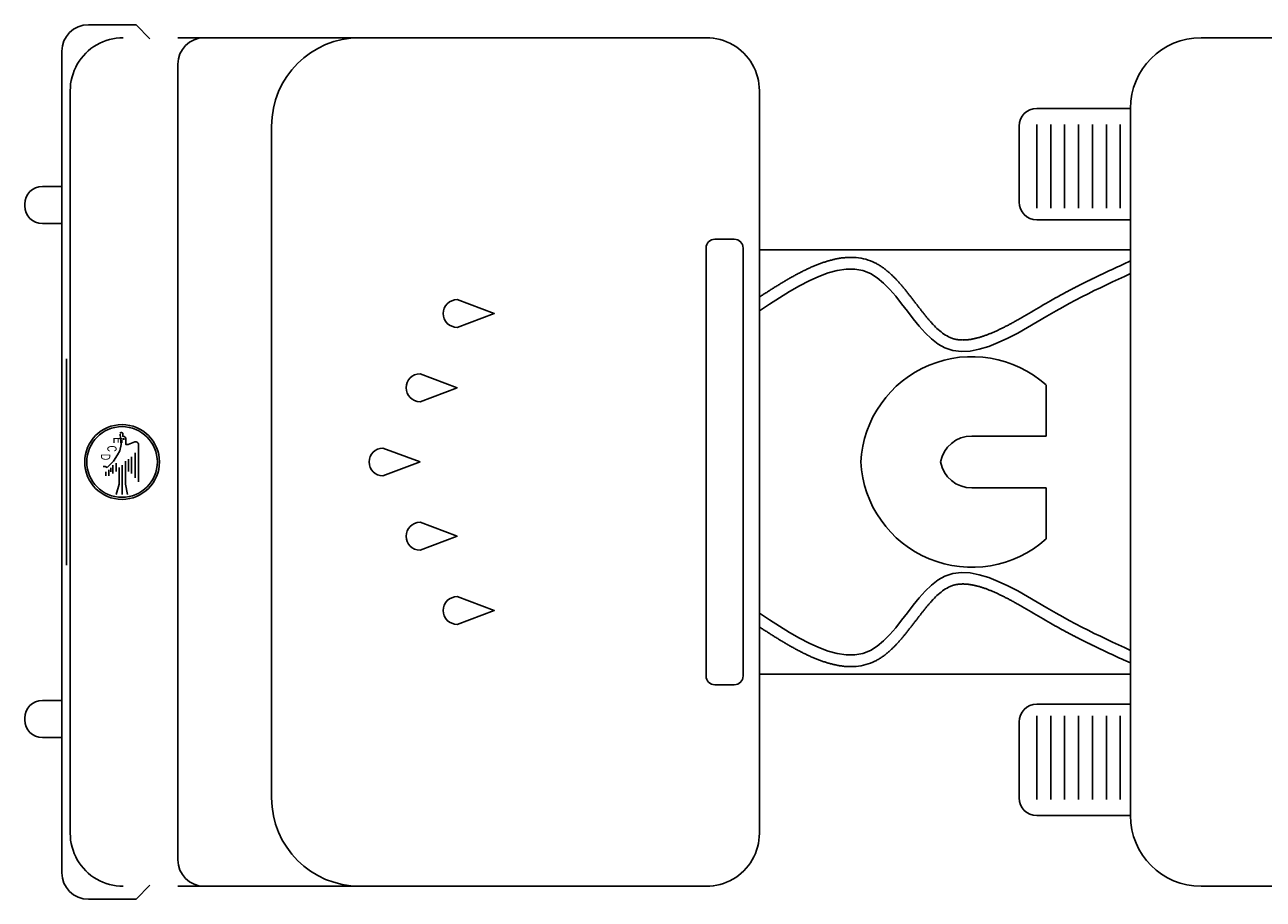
# Model space of a CAD drawing. Extents: x -8.7 to 6.6, y -1.1 to 1.2.
# Tile 1 of 2: x -8.7 to -5.5, y -1.1 to 1.2. Entities that reach past the tile are written whole.
import ezdxf
from ezdxf.enums import TextEntityAlignment as Align

# ---------------------------------------------------------------- set-up
doc = ezdxf.new("R2010")
doc.units = 0
doc.header["$MEASUREMENT"] = 0
doc.layers.add('AUTOS', color=1, linetype='CONTINUOUS')

msp = doc.modelspace()

# ---------------------------------------------------------------- linework, layer by layer
at = {"layer": 'AUTOS'}
for points in [[(-8.4308, 1.1682), (-8.555, 1.1682)], [(-8.3946, 1.132), (-8.4308, 1.1682)], [(-8.4642, 1.1347), (-8.4733, 1.1344), (-8.4823, 1.1335), (-8.4912, 1.132), (-8.5, 1.13), (-8.5086, 1.1273), (-8.5171, 1.1242), (-8.5253, 1.1204), (-8.5332, 1.1162), (-8.5409, 1.1114), (-8.5483, 1.1061), (-8.5552, 1.1004), (-8.5618, 1.0942), (-8.568, 1.0877), (-8.5737, 1.0807), (-8.579, 1.0733), (-8.5838, 1.0657), (-8.588, 1.0577), (-8.5917, 1.0495), (-8.5949, 1.041), (-8.5975, 1.0324), (-8.5996, 1.0236), (-8.6011, 1.0147), (-8.6019, 1.0057), (-8.6022, 0.9967), (-8.6022, 0.0307)], [(-8.129, 1.1347), (-8.3221, 1.1347)], [(-6.9462, 1.1347), (-8.2531, 1.1347)], [(-7.6915, 1.1347), (-7.8479, 1.1347)], [(-6.8082, 0.0307), (-6.8082, 0.9967), (-6.8085, 1.0057), (-6.8094, 1.0147), (-6.8109, 1.0236), (-6.8129, 1.0324), (-6.8156, 1.041), (-6.8187, 1.0495), (-6.8225, 1.0577), (-6.8267, 1.0657), (-6.8315, 1.0733), (-6.8368, 1.0807), (-6.8425, 1.0877), (-6.8487, 1.0942), (-6.8553, 1.1004), (-6.8622, 1.1061), (-6.8696, 1.1114), (-6.8772, 1.1162), (-6.8852, 1.1204), (-6.8934, 1.1242), (-6.9019, 1.1273), (-6.9105, 1.13), (-6.9193, 1.132), (-6.9282, 1.1335), (-6.9372, 1.1344), (-6.9462, 1.1347)], [(6.3478, 1.1347), (-5.6582, 1.1347)], [(-8.624, 1.0992), (-8.624, 0.0307)], [(-8.3221, 1.0657), (-8.3221, 0.0307)], [(-5.8422, 0.9507), (-6.086, 0.9507)], [(-5.8422, 0.9507), (-5.8422, 0.0307)], [(-8.0779, 0.9047), (-8.0779, 0.0307)], [(-6.132, 0.9047), (-6.132, 0.7069)], [(-6.086, 0.9084), (-6.086, 0.6911)], [(-6.0498, 0.9084), (-6.0498, 0.6911)], [(-6.0136, 0.9084), (-6.0136, 0.6911)], [(-5.9773, 0.9084), (-5.9773, 0.6911)], [(-5.9411, 0.9084), (-5.9411, 0.6911)], [(-5.9049, 0.9084), (-5.9049, 0.6911)], [(-5.8687, 0.9084), (-5.8687, 0.6911)], [(-8.624, 0.7476), (-8.6746, 0.7476)], [(-8.7206, 0.7016), (-8.7206, 0.6971)], [(-8.6746, 0.6511), (-8.624, 0.6511)], [(-6.086, 0.6609), (-5.8422, 0.6609)], [(-6.9471, 0.5873), (-6.9471, 0.0307)], [(-6.8735, 0.6103), (-6.9241, 0.6103)], [(-6.8505, 0.0307), (-6.8505, 0.5873)], [(-6.8082, 0.5827), (-5.8422, 0.5827)], [(-6.8082, 0.4598), (-6.8069, 0.4606), (-6.8047, 0.4621), (-6.8025, 0.4635), (-6.8003, 0.4649), (-6.7981, 0.4664), (-6.7959, 0.4678), (-6.7937, 0.4692), (-6.7915, 0.4706), (-6.7892, 0.472), (-6.787, 0.4735), (-6.7848, 0.4749), (-6.7826, 0.4763), (-6.7804, 0.4777), (-6.7782, 0.4791), (-6.776, 0.4805), (-6.7737, 0.4819), (-6.7715, 0.4833), (-6.7693, 0.4847), (-6.7671, 0.486), (-6.7649, 0.4874), (-6.7627, 0.4888), (-6.7605, 0.4902), (-6.7582, 0.4915), (-6.756, 0.4929), (-6.7538, 0.4942), (-6.7516, 0.4956), (-6.7493, 0.4969), (-6.7471, 0.4983), (-6.7449, 0.4996), (-6.7427, 0.5009), (-6.7405, 0.5022), (-6.7383, 0.5035), (-6.736, 0.5048), (-6.7338, 0.5061), (-6.7316, 0.5074), (-6.7294, 0.5087), (-6.7272, 0.5099), (-6.7249, 0.5112), (-6.7227, 0.5124), (-6.7205, 0.5137), (-6.7182, 0.5149), (-6.716, 0.5161), (-6.7138, 0.5173), (-6.7116, 0.5185), (-6.7094, 0.5197), (-6.7072, 0.5209), (-6.705, 0.5221), (-6.7028, 0.5232), (-6.7005, 0.5244), (-6.6983, 0.5255), (-6.6961, 0.5266), (-6.6938, 0.5278), (-6.6916, 0.5289), (-6.6894, 0.53), (-6.6872, 0.531), (-6.685, 0.5321), (-6.6828, 0.5331), (-6.6806, 0.5342), (-6.6783, 0.5352), (-6.6761, 0.5362), (-6.6739, 0.5372), (-6.6717, 0.5382), (-6.6694, 0.5392), (-6.6672, 0.5401), (-6.6649, 0.5411), (-6.6627, 0.542), (-6.6605, 0.5429), (-6.6583, 0.5438), (-6.6561, 0.5446), (-6.6539, 0.5455), (-6.6517, 0.5463), (-6.6495, 0.5472), (-6.6472, 0.548), (-6.645, 0.5488), (-6.6427, 0.5495), (-6.6405, 0.5503), (-6.6382, 0.551), (-6.636, 0.5517), (-6.6338, 0.5524), (-6.6316, 0.5531), (-6.6294, 0.5538), (-6.6272, 0.5544), (-6.6249, 0.555), (-6.6227, 0.5556), (-6.6204, 0.5562), (-6.6182, 0.5568), (-6.6159, 0.5573), (-6.6137, 0.5578), (-6.6114, 0.5583), (-6.609, 0.5589), (-6.6065, 0.5594), (-6.6041, 0.5598), (-6.6016, 0.5603), (-6.5992, 0.5607), (-6.5967, 0.5611), (-6.5942, 0.5615), (-6.5917, 0.5618), (-6.5892, 0.5621), (-6.5868, 0.5623), (-6.5842, 0.5626), (-6.5817, 0.5628), (-6.5754, 0.5631), (-6.569, 0.5631), (-6.5626, 0.5629), (-6.5563, 0.5624), (-6.5499, 0.5617), (-6.5436, 0.5607), (-6.5373, 0.5595), (-6.5311, 0.558), (-6.525, 0.5562), (-6.519, 0.5541), (-6.5132, 0.5517), (-6.5074, 0.5491), (-6.5053, 0.548), (-6.5033, 0.5469), (-6.5012, 0.5457), (-6.4992, 0.5446), (-6.4972, 0.5434), (-6.4952, 0.5421), (-6.4932, 0.5408), (-6.4912, 0.5395), (-6.4893, 0.5382), (-6.4874, 0.5369), (-6.4855, 0.5355), (-6.4836, 0.5341), (-6.4819, 0.5328), (-6.4803, 0.5316), (-6.4786, 0.5303), (-6.477, 0.529), (-6.4754, 0.5276), (-6.4738, 0.5263), (-6.4722, 0.5249), (-6.4706, 0.5236), (-6.469, 0.5222), (-6.4675, 0.5208), (-6.4659, 0.5194), (-6.4644, 0.518), (-6.4629, 0.5165), (-6.4613, 0.5151), (-6.4598, 0.5136), (-6.4583, 0.5121), (-6.4569, 0.5107), (-6.4554, 0.5092), (-6.4539, 0.5077), (-6.4525, 0.5061), (-6.451, 0.5046), (-6.4496, 0.5031), (-6.4481, 0.5015), (-6.4467, 0.5), (-6.4453, 0.4984), (-6.4439, 0.4968), (-6.4425, 0.4953), (-6.4411, 0.4937), (-6.4397, 0.4921), (-6.4383, 0.4905), (-6.437, 0.4889), (-6.4356, 0.4873), (-6.4342, 0.4856), (-6.4329, 0.484), (-6.4315, 0.4824), (-6.4302, 0.4808), (-6.4288, 0.4791), (-6.4275, 0.4775), (-6.4262, 0.4758), (-6.4248, 0.4742), (-6.4235, 0.4725), (-6.4222, 0.4709), (-6.4209, 0.4692), (-6.4196, 0.4676), (-6.4183, 0.4659), (-6.417, 0.4642), (-6.4157, 0.4626), (-6.4144, 0.4609), (-6.4131, 0.4592), (-6.4118, 0.4576), (-6.4105, 0.4559), (-6.4093, 0.4543), (-6.408, 0.4526), (-6.4067, 0.4509), (-6.4054, 0.4493), (-6.4042, 0.4476), (-6.4029, 0.446), (-6.4016, 0.4443), (-6.4004, 0.4426), (-6.3991, 0.441), (-6.3978, 0.4394), (-6.3966, 0.4377), (-6.3954, 0.4361), (-6.3941, 0.4345), (-6.3929, 0.4329), (-6.3916, 0.4313)], [(-5.999, 0.4783), (-5.9976, 0.479), (-5.9962, 0.4797), (-5.9948, 0.4804), (-5.9934, 0.4812), (-5.992, 0.4819), (-5.9906, 0.4826), (-5.9893, 0.4833), (-5.9879, 0.4841), (-5.9865, 0.4848), (-5.9851, 0.4855), (-5.9837, 0.4862), (-5.9823, 0.4869), (-5.9809, 0.4876), (-5.9796, 0.4883), (-5.9782, 0.489), (-5.9768, 0.4897), (-5.9755, 0.4904), (-5.9741, 0.4911), (-5.9727, 0.4918), (-5.9713, 0.4925), (-5.97, 0.4932), (-5.9686, 0.4939), (-5.9672, 0.4946), (-5.9659, 0.4953), (-5.9645, 0.4959), (-5.9631, 0.4966), (-5.9618, 0.4973), (-5.9604, 0.498), (-5.9591, 0.4986), (-5.9577, 0.4993), (-5.9564, 0.5), (-5.955, 0.5006), (-5.9537, 0.5013), (-5.9523, 0.502), (-5.9509, 0.5026), (-5.9496, 0.5033), (-5.9483, 0.504), (-5.9469, 0.5046), (-5.9456, 0.5053), (-5.9442, 0.5059), (-5.9429, 0.5066), (-5.9416, 0.5072), (-5.9402, 0.5079), (-5.9389, 0.5085), (-5.9375, 0.5092), (-5.9362, 0.5098), (-5.9348, 0.5105), (-5.9335, 0.5111), (-5.9322, 0.5118), (-5.9308, 0.5124), (-5.9295, 0.513), (-5.9282, 0.5137), (-5.9268, 0.5143), (-5.9255, 0.515), (-5.9242, 0.5156), (-5.9228, 0.5162), (-5.9215, 0.5169), (-5.9202, 0.5175), (-5.9188, 0.5181), (-5.9175, 0.5188), (-5.9123, 0.5212), (-5.9071, 0.5237), (-5.9019, 0.5261), (-5.8967, 0.5285), (-5.8915, 0.531), (-5.8863, 0.5334), (-5.881, 0.5358), (-5.8758, 0.5382), (-5.8706, 0.5406), (-5.8654, 0.543), (-5.8602, 0.5454), (-5.8422, 0.5537)], [(-6.8082, 0.4241), (-6.7819, 0.4412), (-6.7557, 0.4579), (-6.7296, 0.4739), (-6.7038, 0.4887), (-6.6784, 0.502), (-6.6535, 0.5134), (-6.6291, 0.5226), (-6.6053, 0.529), (-6.5823, 0.5325), (-6.5601, 0.5325), (-6.5388, 0.5287), (-6.5185, 0.5207), (-6.5012, 0.5099), (-6.4847, 0.496), (-6.4687, 0.4798), (-6.4532, 0.4617), (-6.4379, 0.4425), (-6.4227, 0.4227), (-6.4075, 0.4031), (-6.3921, 0.3841), (-6.3763, 0.3664), (-6.36, 0.3507), (-6.3431, 0.3375), (-6.3253, 0.3275), (-6.3043, 0.3207), (-6.2823, 0.3181), (-6.2593, 0.3193), (-6.2356, 0.3239), (-6.2112, 0.3314), (-6.1864, 0.3412), (-6.1612, 0.3529), (-6.1358, 0.3662), (-6.1104, 0.3804), (-6.0852, 0.3951), (-6.0601, 0.4098), (-6.0355, 0.4241), (-6.0185, 0.4338), (-6.0016, 0.443), (-5.985, 0.4518), (-5.9687, 0.4603), (-5.9525, 0.4685), (-5.9364, 0.4765), (-5.9205, 0.4842), (-5.9048, 0.4917), (-5.8891, 0.4991), (-5.8735, 0.5064), (-5.8579, 0.5136), (-5.8424, 0.5207)], [(-7.595, 0.4532), (-7.4984, 0.417), (-7.595, 0.3808)], [(-6.3916, 0.4313), (-6.3904, 0.4297), (-6.3891, 0.428), (-6.3879, 0.4264), (-6.3866, 0.4248), (-6.3854, 0.4232), (-6.3841, 0.4216), (-6.3829, 0.4201), (-6.3817, 0.4186), (-6.3805, 0.417), (-6.3793, 0.4155), (-6.378, 0.414), (-6.3768, 0.4125), (-6.3756, 0.4109), (-6.3743, 0.4094), (-6.3731, 0.4079), (-6.3719, 0.4064), (-6.3706, 0.4049), (-6.3694, 0.4035), (-6.3683, 0.4022), (-6.3672, 0.4009), (-6.3661, 0.3996), (-6.365, 0.3984), (-6.3639, 0.3971), (-6.3628, 0.3959), (-6.3616, 0.3946), (-6.3605, 0.3934), (-6.3594, 0.3921), (-6.3582, 0.3909), (-6.3571, 0.3897), (-6.3559, 0.3884), (-6.3527, 0.385), (-6.3493, 0.3817), (-6.3459, 0.3784), (-6.3424, 0.3752), (-6.3388, 0.372), (-6.3352, 0.369), (-6.3314, 0.3662), (-6.3276, 0.3634), (-6.3237, 0.3609), (-6.3196, 0.3585), (-6.3155, 0.3563), (-6.3112, 0.3544), (-6.3101, 0.3539), (-6.3091, 0.3535), (-6.308, 0.3531), (-6.3069, 0.3526), (-6.3058, 0.3523), (-6.3047, 0.3519), (-6.3035, 0.3515), (-6.3024, 0.3512), (-6.3013, 0.3509), (-6.3002, 0.3506), (-6.299, 0.3503), (-6.2979, 0.35), (-6.2965, 0.3497), (-6.2952, 0.3495), (-6.2938, 0.3492), (-6.2924, 0.349), (-6.291, 0.3488), (-6.2897, 0.3486), (-6.2883, 0.3485), (-6.2869, 0.3484), (-6.2855, 0.3483), (-6.2841, 0.3482), (-6.2827, 0.3481), (-6.2813, 0.3481), (-6.2798, 0.3481), (-6.2783, 0.348), (-6.2767, 0.3481), (-6.2752, 0.3481), (-6.2737, 0.3482), (-6.2721, 0.3482), (-6.2706, 0.3483), (-6.2691, 0.3484), (-6.2675, 0.3486), (-6.266, 0.3487), (-6.2645, 0.3489), (-6.263, 0.3491), (-6.2613, 0.3493), (-6.2596, 0.3495), (-6.2579, 0.3498), (-6.2562, 0.3501), (-6.2545, 0.3504), (-6.2528, 0.3507), (-6.2511, 0.351), (-6.2495, 0.3514), (-6.2478, 0.3518), (-6.2461, 0.3521), (-6.2444, 0.3525), (-6.2428, 0.353), (-6.2409, 0.3534), (-6.2391, 0.3539), (-6.2373, 0.3544), (-6.2355, 0.3549), (-6.2337, 0.3555), (-6.2319, 0.356), (-6.23, 0.3566), (-6.2282, 0.3572), (-6.2264, 0.3577), (-6.2247, 0.3583), (-6.2229, 0.359), (-6.2211, 0.3596), (-6.2191, 0.3603), (-6.2172, 0.361), (-6.2153, 0.3617), (-6.2134, 0.3624), (-6.2115, 0.3632), (-6.2096, 0.3639), (-6.2076, 0.3647), (-6.2057, 0.3654), (-6.2039, 0.3662), (-6.202, 0.367), (-6.2001, 0.3678), (-6.1982, 0.3686), (-6.1962, 0.3695), (-6.1942, 0.3704), (-6.1922, 0.3713), (-6.1902, 0.3722), (-6.1882, 0.3731), (-6.1862, 0.374), (-6.1842, 0.375), (-6.1823, 0.3759), (-6.1803, 0.3769), (-6.1783, 0.3778), (-6.1764, 0.3788), (-6.1744, 0.3797), (-6.1724, 0.3808), (-6.1703, 0.3818), (-6.1683, 0.3828), (-6.1662, 0.3839), (-6.1642, 0.3849), (-6.1622, 0.386), (-6.1601, 0.3871), (-6.1581, 0.3881), (-6.1561, 0.3892), (-6.1541, 0.3903), (-6.152, 0.3914), (-6.15, 0.3925), (-6.1479, 0.3936), (-6.1459, 0.3947), (-6.1438, 0.3959), (-6.1417, 0.397), (-6.1397, 0.3982), (-6.1376, 0.3993), (-6.1355, 0.4005), (-6.1335, 0.4016), (-6.1314, 0.4028), (-6.1294, 0.404), (-6.1273, 0.4051), (-6.1253, 0.4063), (-6.119, 0.4099), (-6.1128, 0.4135), (-6.1065, 0.4172), (-6.1003, 0.4208), (-6.0941, 0.4245), (-6.0878, 0.4282), (-6.0816, 0.4318), (-6.0754, 0.4355), (-6.0692, 0.4392), (-6.0629, 0.4428), (-6.0567, 0.4464), (-6.0504, 0.45), (-6.049, 0.4509), (-6.0475, 0.4517), (-6.0461, 0.4525), (-6.0446, 0.4533), (-6.0432, 0.4542), (-6.0417, 0.455), (-6.0403, 0.4558), (-6.0388, 0.4566), (-6.0374, 0.4574), (-6.0359, 0.4582), (-6.0344, 0.4591), (-6.033, 0.4599), (-6.0316, 0.4607), (-6.0301, 0.4614), (-6.0287, 0.4622), (-6.0273, 0.463), (-6.0259, 0.4638), (-6.0244, 0.4646), (-6.023, 0.4654), (-6.0216, 0.4662), (-6.0201, 0.4669), (-6.0187, 0.4677), (-6.0173, 0.4685), (-6.0158, 0.4693), (-6.0144, 0.47), (-6.013, 0.4708), (-6.0116, 0.4715), (-6.0102, 0.4723), (-6.0088, 0.473), (-6.0074, 0.4738), (-6.006, 0.4745), (-6.0046, 0.4753), (-6.0032, 0.476), (-6.0018, 0.4768), (-6.0004, 0.4775), (-5.999, 0.4783)], [(-8.6119, 0.2989), (-8.6119, 0.0307)], [(-7.6915, 0.2601), (-7.595, 0.2238), (-7.6915, 0.1876)], [(-6.0619, 0.2309), (-6.0619, 0.0981), (-6.255, 0.0981)], [(-8.4788, 0.0491), (-8.4734, 0.0599), (-8.47, 0.0761), (-8.4714, 0.0923), (-8.472, 0.1031)], [(-8.4698, 0.107), (-8.4734, 0.1058)], [(-8.4641, 0.0977), (-8.4653, 0.0977), (-8.4653, 0.1038)], [(-8.4626, 0.0923), (-8.4626, 0.0883)], [(-8.4518, 0.0761), (-8.4572, 0.0761), (-8.4572, 0.0908)], [(-8.4342, 0.0831), (-8.4518, 0.0761)], [(-8.4247, -0.0212), (-8.4247, 0.0767)], [(-7.7881, 0.0669), (-7.6915, 0.0307)], [(-8.5058, 0.0166), (-8.4896, 0.0328), (-8.4788, 0.0491)], [(-8.4585, 0.0328), (-8.4585, -0.0266), (-8.4531, -0.0537)], [(-8.4504, 0.0382), (-8.4504, 0.0058)], [(-8.4423, 0.0437), (-8.4423, 0.0004)], [(-8.4335, 0.0545), (-8.4335, -0.0104)], [(-8.624, -1.0379), (-8.624, 0.0307)], [(-8.6119, -0.2376), (-8.6119, 0.0307)], [(-8.4642, -1.0733), (-8.4733, -1.073), (-8.4823, -1.0722), (-8.4912, -1.0707), (-8.5, -1.0686), (-8.5086, -1.066), (-8.5171, -1.0628), (-8.5253, -1.0591), (-8.5332, -1.0548), (-8.5409, -1.0501), (-8.5483, -1.0448), (-8.5552, -1.0391), (-8.5618, -1.0329), (-8.568, -1.0263), (-8.5737, -1.0193), (-8.579, -1.012), (-8.5838, -1.0043), (-8.588, -0.9964), (-8.5917, -0.9881), (-8.5949, -0.9797), (-8.5975, -0.9711), (-8.5996, -0.9623), (-8.6011, -0.9533), (-8.6019, -0.9444), (-8.6022, -0.9353), (-8.6022, 0.0307)], [(-8.5166, 0.0193), (-8.5112, 0.0193), (-8.5058, 0.0166)], [(-8.5099, -0.0057), (-8.5099, 0.0051)], [(-8.5018, 0.0105), (-8.5018, -0.0057)], [(-8.4964, 0.0159), (-8.4964, 0.0051)], [(-8.491, 0.022), (-8.491, 0.0004)], [(-8.4828, 0.0058), (-8.4828, 0.0274)], [(-8.4747, 0.0166), (-8.4747, -0.0266), (-8.4828, -0.0537)], [(-8.4666, -0.0537), (-8.4666, 0.022)], [(-8.3221, -1.0043), (-8.3221, 0.0307)], [(-8.0779, -0.8433), (-8.0779, 0.0307)], [(-7.7881, -0.0056), (-7.6915, 0.0307)], [(-6.9471, -0.526), (-6.9471, 0.0307)], [(-6.8082, 0.0307), (-6.8082, -0.9353), (-6.8085, -0.9444), (-6.8094, -0.9533), (-6.8109, -0.9623), (-6.8129, -0.9711), (-6.8156, -0.9797), (-6.8187, -0.9881), (-6.8225, -0.9964), (-6.8267, -1.0043), (-6.8315, -1.012), (-6.8368, -1.0193), (-6.8425, -1.0263), (-6.8487, -1.0329), (-6.8553, -1.0391), (-6.8622, -1.0448), (-6.8696, -1.0501), (-6.8772, -1.0548), (-6.8852, -1.0591), (-6.8934, -1.0628), (-6.9019, -1.066), (-6.9105, -1.0686), (-6.9193, -1.0707), (-6.9282, -1.0722), (-6.9372, -1.073), (-6.9462, -1.0733)], [(-6.8505, 0.0307), (-6.8505, -0.526)], [(-5.8422, -0.8893), (-5.8422, 0.0307)], [(-6.0619, -0.1696), (-6.0619, -0.0368), (-6.255, -0.0368)], [(-7.6915, -0.1987), (-7.595, -0.1625), (-7.6915, -0.1263)], [(-6.8082, -0.3628), (-6.7819, -0.3799), (-6.7557, -0.3966), (-6.7296, -0.4126), (-6.7038, -0.4274), (-6.6784, -0.4407), (-6.6535, -0.4521), (-6.6291, -0.4612), (-6.6053, -0.4677), (-6.5823, -0.4711), (-6.5601, -0.4711), (-6.5388, -0.4674), (-6.5185, -0.4594), (-6.5012, -0.4486), (-6.4847, -0.4347), (-6.4687, -0.4184), (-6.4532, -0.4004), (-6.4379, -0.3812), (-6.4227, -0.3614), (-6.4075, -0.3417), (-6.3921, -0.3227), (-6.3763, -0.3051), (-6.36, -0.2894), (-6.3431, -0.2762), (-6.3253, -0.2662), (-6.3043, -0.2594), (-6.2823, -0.2568), (-6.2593, -0.258), (-6.2356, -0.2626), (-6.2112, -0.27), (-6.1864, -0.2799), (-6.1612, -0.2916), (-6.1358, -0.3048), (-6.1104, -0.319), (-6.0852, -0.3337), (-6.0601, -0.3485), (-6.0355, -0.3628), (-6.0185, -0.3724), (-6.0016, -0.3817), (-5.985, -0.3905), (-5.9687, -0.399), (-5.9525, -0.4072), (-5.9364, -0.4152), (-5.9205, -0.4229), (-5.9048, -0.4304), (-5.8891, -0.4378), (-5.8735, -0.445), (-5.8579, -0.4522), (-5.8424, -0.4594)], [(-6.3916, -0.3699), (-6.3904, -0.3683), (-6.3891, -0.3667), (-6.3879, -0.3651), (-6.3866, -0.3635), (-6.3854, -0.3619), (-6.3841, -0.3603), (-6.3829, -0.3588), (-6.3817, -0.3572), (-6.3805, -0.3557), (-6.3793, -0.3542), (-6.378, -0.3527), (-6.3768, -0.3511), (-6.3756, -0.3496), (-6.3743, -0.3481), (-6.3731, -0.3466), (-6.3719, -0.3451), (-6.3706, -0.3436), (-6.3694, -0.3421), (-6.3683, -0.3409), (-6.3672, -0.3396), (-6.3661, -0.3383), (-6.365, -0.3371), (-6.3639, -0.3358), (-6.3628, -0.3345), (-6.3616, -0.3333), (-6.3605, -0.3321), (-6.3594, -0.3308), (-6.3582, -0.3296), (-6.3571, -0.3283), (-6.3559, -0.3271), (-6.3527, -0.3237), (-6.3493, -0.3203), (-6.3459, -0.317), (-6.3424, -0.3138), (-6.3388, -0.3107), (-6.3352, -0.3077), (-6.3314, -0.3048), (-6.3276, -0.3021), (-6.3237, -0.2995), (-6.3196, -0.2972), (-6.3155, -0.295), (-6.3112, -0.293), (-6.3101, -0.2926), (-6.3091, -0.2922), (-6.308, -0.2917), (-6.3069, -0.2913), (-6.3058, -0.2909), (-6.3047, -0.2906), (-6.3035, -0.2902), (-6.3024, -0.2899), (-6.3013, -0.2895), (-6.3002, -0.2892), (-6.299, -0.289), (-6.2979, -0.2887), (-6.2965, -0.2884), (-6.2952, -0.2881), (-6.2938, -0.2879), (-6.2924, -0.2877), (-6.291, -0.2875), (-6.2897, -0.2873), (-6.2883, -0.2872), (-6.2869, -0.287), (-6.2855, -0.2869), (-6.2841, -0.2869), (-6.2827, -0.2868), (-6.2813, -0.2868), (-6.2798, -0.2867), (-6.2783, -0.2867), (-6.2767, -0.2867), (-6.2752, -0.2868), (-6.2737, -0.2868), (-6.2721, -0.2869), (-6.2706, -0.287), (-6.2691, -0.2871), (-6.2675, -0.2872), (-6.266, -0.2874), (-6.2645, -0.2876), (-6.263, -0.2877), (-6.2613, -0.288), (-6.2596, -0.2882), (-6.2579, -0.2885), (-6.2562, -0.2888), (-6.2545, -0.2891), (-6.2528, -0.2894), (-6.2511, -0.2897), (-6.2495, -0.2901), (-6.2478, -0.2904), (-6.2461, -0.2908), (-6.2444, -0.2912), (-6.2428, -0.2916), (-6.2409, -0.2921), (-6.2391, -0.2926), (-6.2373, -0.2931), (-6.2355, -0.2936), (-6.2337, -0.2941), (-6.2319, -0.2947), (-6.23, -0.2953), (-6.2282, -0.2958), (-6.2264, -0.2964), (-6.2247, -0.297), (-6.2229, -0.2976), (-6.2211, -0.2983), (-6.2191, -0.2989), (-6.2172, -0.2997), (-6.2153, -0.3004), (-6.2134, -0.3011), (-6.2115, -0.3018), (-6.2096, -0.3026), (-6.2076, -0.3033), (-6.2057, -0.3041), (-6.2039, -0.3049), (-6.202, -0.3057), (-6.2001, -0.3065), (-6.1982, -0.3073), (-6.1962, -0.3082), (-6.1942, -0.3091), (-6.1922, -0.31), (-6.1902, -0.3109), (-6.1882, -0.3118), (-6.1862, -0.3127), (-6.1842, -0.3137), (-6.1823, -0.3146), (-6.1803, -0.3155), (-6.1783, -0.3165), (-6.1764, -0.3175), (-6.1744, -0.3184), (-6.1724, -0.3194), (-6.1703, -0.3205), (-6.1683, -0.3215), (-6.1662, -0.3226), (-6.1642, -0.3236), (-6.1622, -0.3247), (-6.1601, -0.3257), (-6.1581, -0.3268), (-6.1561, -0.3279), (-6.1541, -0.329), (-6.152, -0.33), (-6.15, -0.3311), (-6.1479, -0.3323), (-6.1459, -0.3334), (-6.1438, -0.3345), (-6.1417, -0.3357), (-6.1397, -0.3368), (-6.1376, -0.338), (-6.1355, -0.3391), (-6.1335, -0.3403), (-6.1314, -0.3415), (-6.1294, -0.3426), (-6.1273, -0.3438), (-6.1253, -0.345), (-6.119, -0.3486), (-6.1128, -0.3522), (-6.1065, -0.3559), (-6.1003, -0.3595), (-6.0941, -0.3632), (-6.0878, -0.3668), (-6.0816, -0.3705), (-6.0754, -0.3742), (-6.0692, -0.3778), (-6.0629, -0.3815), (-6.0567, -0.3851), (-6.0504, -0.3887), (-6.049, -0.3895), (-6.0475, -0.3904), (-6.0461, -0.3912), (-6.0446, -0.392), (-6.0432, -0.3928), (-6.0417, -0.3937), (-6.0403, -0.3945), (-6.0388, -0.3953), (-6.0374, -0.3961), (-6.0359, -0.3969), (-6.0344, -0.3977), (-6.033, -0.3985), (-6.0316, -0.3993), (-6.0301, -0.4001), (-6.0287, -0.4009), (-6.0273, -0.4017), (-6.0259, -0.4025), (-6.0244, -0.4033), (-6.023, -0.4041), (-6.0216, -0.4048), (-6.0201, -0.4056), (-6.0187, -0.4064), (-6.0173, -0.4072), (-6.0158, -0.4079), (-6.0144, -0.4087), (-6.013, -0.4095), (-6.0116, -0.4102), (-6.0102, -0.411), (-6.0088, -0.4117), (-6.0074, -0.4125), (-6.006, -0.4132), (-6.0046, -0.414), (-6.0032, -0.4147), (-6.0018, -0.4155), (-6.0004, -0.4162), (-5.999, -0.4169)], [(-7.595, -0.3919), (-7.4984, -0.3557), (-7.595, -0.3195)], [(-6.8082, -0.3984), (-6.8069, -0.3993), (-6.8047, -0.4007), (-6.8025, -0.4022), (-6.8003, -0.4036), (-6.7981, -0.405), (-6.7959, -0.4065), (-6.7937, -0.4079), (-6.7915, -0.4093), (-6.7892, -0.4107), (-6.787, -0.4121), (-6.7848, -0.4135), (-6.7826, -0.4149), (-6.7804, -0.4164), (-6.7782, -0.4178), (-6.776, -0.4192), (-6.7737, -0.4206), (-6.7715, -0.422), (-6.7693, -0.4233), (-6.7671, -0.4247), (-6.7649, -0.4261), (-6.7627, -0.4275), (-6.7605, -0.4288), (-6.7582, -0.4302), (-6.756, -0.4316), (-6.7538, -0.4329), (-6.7516, -0.4343), (-6.7493, -0.4356), (-6.7471, -0.4369), (-6.7449, -0.4383), (-6.7427, -0.4396), (-6.7405, -0.4409), (-6.7383, -0.4422), (-6.736, -0.4435), (-6.7338, -0.4448), (-6.7316, -0.4461), (-6.7294, -0.4473), (-6.7272, -0.4486), (-6.7249, -0.4499), (-6.7227, -0.4511), (-6.7205, -0.4524), (-6.7182, -0.4536), (-6.716, -0.4548), (-6.7138, -0.456), (-6.7116, -0.4572), (-6.7094, -0.4584), (-6.7072, -0.4596), (-6.705, -0.4607), (-6.7028, -0.4619), (-6.7005, -0.463), (-6.6983, -0.4642), (-6.6961, -0.4653), (-6.6938, -0.4664), (-6.6916, -0.4676), (-6.6894, -0.4686), (-6.6872, -0.4697), (-6.685, -0.4708), (-6.6828, -0.4718), (-6.6806, -0.4728), (-6.6783, -0.4739), (-6.6761, -0.4749), (-6.6739, -0.4759), (-6.6717, -0.4769), (-6.6694, -0.4778), (-6.6672, -0.4788), (-6.6649, -0.4797), (-6.6627, -0.4807), (-6.6605, -0.4815), (-6.6583, -0.4824), (-6.6561, -0.4833), (-6.6539, -0.4842), (-6.6517, -0.485), (-6.6495, -0.4858), (-6.6472, -0.4866), (-6.645, -0.4874), (-6.6427, -0.4882), (-6.6405, -0.489), (-6.6382, -0.4897), (-6.636, -0.4904), (-6.6338, -0.4911), (-6.6316, -0.4918), (-6.6294, -0.4924), (-6.6272, -0.4931), (-6.6249, -0.4937), (-6.6227, -0.4943), (-6.6204, -0.4949), (-6.6182, -0.4954), (-6.616, -0.496), (-6.6137, -0.4965), (-6.6114, -0.497), (-6.609, -0.4975), (-6.6065, -0.498), (-6.6041, -0.4985), (-6.6016, -0.499), (-6.5992, -0.4994), (-6.5967, -0.4998), (-6.5942, -0.5001), (-6.5917, -0.5005), (-6.5892, -0.5008), (-6.5867, -0.501), (-6.5842, -0.5012), (-6.5817, -0.5014), (-6.5754, -0.5017), (-6.569, -0.5018), (-6.5626, -0.5016), (-6.5563, -0.5011), (-6.5499, -0.5004), (-6.5436, -0.4994), (-6.5373, -0.4982), (-6.5311, -0.4966), (-6.525, -0.4948), (-6.519, -0.4928), (-6.5132, -0.4904), (-6.5074, -0.4877), (-6.5053, -0.4867), (-6.5033, -0.4856), (-6.5012, -0.4844), (-6.4992, -0.4832), (-6.4972, -0.482), (-6.4952, -0.4808), (-6.4932, -0.4795), (-6.4912, -0.4782), (-6.4893, -0.4769), (-6.4874, -0.4755), (-6.4855, -0.4742), (-6.4836, -0.4728), (-6.4819, -0.4715), (-6.4803, -0.4702), (-6.4786, -0.4689), (-6.477, -0.4676), (-6.4754, -0.4663), (-6.4738, -0.465), (-6.4722, -0.4636), (-6.4706, -0.4623), (-6.469, -0.4609), (-6.4675, -0.4595), (-6.4659, -0.4581), (-6.4644, -0.4567), (-6.4629, -0.4552), (-6.4613, -0.4538), (-6.4598, -0.4523), (-6.4583, -0.4508), (-6.4568, -0.4493), (-6.4554, -0.4478), (-6.4539, -0.4463), (-6.4525, -0.4448), (-6.451, -0.4433), (-6.4496, -0.4418), (-6.4481, -0.4402), (-6.4467, -0.4387), (-6.4453, -0.4371), (-6.4439, -0.4355), (-6.4425, -0.4339), (-6.4411, -0.4323), (-6.4397, -0.4308), (-6.4383, -0.4292), (-6.437, -0.4275), (-6.4356, -0.4259), (-6.4342, -0.4243), (-6.4329, -0.4227), (-6.4315, -0.4211), (-6.4302, -0.4194), (-6.4288, -0.4178), (-6.4275, -0.4162), (-6.4262, -0.4145), (-6.4248, -0.4129), (-6.4235, -0.4112), (-6.4222, -0.4096), (-6.4209, -0.4079), (-6.4196, -0.4062), (-6.4183, -0.4046), (-6.417, -0.4029), (-6.4157, -0.4012), (-6.4144, -0.3996), (-6.4131, -0.3979), (-6.4118, -0.3963), (-6.4105, -0.3946), (-6.4093, -0.3929), (-6.408, -0.3913), (-6.4067, -0.3896), (-6.4054, -0.388), (-6.4042, -0.3863), (-6.4029, -0.3846), (-6.4016, -0.383), (-6.4004, -0.3813), (-6.3991, -0.3796), (-6.3978, -0.378), (-6.3966, -0.3764), (-6.3954, -0.3748), (-6.3941, -0.3732), (-6.3929, -0.3716), (-6.3916, -0.3699)], [(-5.999, -0.4169), (-5.9976, -0.4177), (-5.9962, -0.4184), (-5.9948, -0.4191), (-5.9934, -0.4198), (-5.992, -0.4206), (-5.9906, -0.4213), (-5.9893, -0.422), (-5.9879, -0.4227), (-5.9865, -0.4234), (-5.9851, -0.4242), (-5.9837, -0.4249), (-5.9823, -0.4256), (-5.9809, -0.4263), (-5.9796, -0.427), (-5.9782, -0.4277), (-5.9768, -0.4284), (-5.9755, -0.4291), (-5.9741, -0.4298), (-5.9727, -0.4305), (-5.9713, -0.4312), (-5.97, -0.4319), (-5.9686, -0.4325), (-5.9672, -0.4332), (-5.9659, -0.4339), (-5.9645, -0.4346), (-5.9631, -0.4353), (-5.9618, -0.436), (-5.9604, -0.4366), (-5.9591, -0.4373), (-5.9577, -0.438), (-5.9564, -0.4386), (-5.955, -0.4393), (-5.9537, -0.44), (-5.9523, -0.4407), (-5.9509, -0.4413), (-5.9496, -0.442), (-5.9483, -0.4426), (-5.9469, -0.4433), (-5.9456, -0.444), (-5.9442, -0.4446), (-5.9429, -0.4453), (-5.9416, -0.4459), (-5.9402, -0.4466), (-5.9389, -0.4472), (-5.9375, -0.4479), (-5.9362, -0.4485), (-5.9348, -0.4492), (-5.9335, -0.4498), (-5.9322, -0.4504), (-5.9308, -0.4511), (-5.9295, -0.4517), (-5.9282, -0.4524), (-5.9268, -0.453), (-5.9255, -0.4536), (-5.9242, -0.4543), (-5.9228, -0.4549), (-5.9215, -0.4555), (-5.9202, -0.4562), (-5.9188, -0.4568), (-5.9175, -0.4574), (-5.9123, -0.4599), (-5.9071, -0.4623), (-5.9019, -0.4648), (-5.8967, -0.4672), (-5.8915, -0.4696), (-5.8863, -0.472), (-5.881, -0.4745), (-5.8758, -0.4769), (-5.8706, -0.4793), (-5.8654, -0.4817), (-5.8602, -0.4841), (-5.8422, -0.4923)], [(-6.8082, -0.5213), (-5.8422, -0.5213)], [(-6.8735, -0.549), (-6.9241, -0.549)], [(-8.6746, -0.5897), (-8.624, -0.5897)], [(-6.086, -0.5996), (-5.8422, -0.5996)], [(-8.7206, -0.6403), (-8.7206, -0.6357)], [(-6.086, -0.8471), (-6.086, -0.6298)], [(-6.0498, -0.8471), (-6.0498, -0.6298)], [(-6.0136, -0.8471), (-6.0136, -0.6298)], [(-5.9773, -0.8471), (-5.9773, -0.6298)], [(-5.9411, -0.8471), (-5.9411, -0.6298)], [(-5.9049, -0.8471), (-5.9049, -0.6298)], [(-5.8687, -0.8471), (-5.8687, -0.6298)], [(-6.132, -0.8433), (-6.132, -0.6456)], [(-8.624, -0.6863), (-8.6746, -0.6863)], [(-5.8422, -0.8893), (-6.086, -0.8893)], [(-8.3946, -1.0707), (-8.4308, -1.1069)], [(-8.129, -1.0733), (-8.3221, -1.0733)], [(-6.9462, -1.0733), (-8.2531, -1.0733)], [(-7.6915, -1.0733), (-7.8479, -1.0733)], [(6.3478, -1.0733), (-5.6582, -1.0733)], [(-8.4308, -1.1069), (-8.555, -1.1069)]]:
    msp.add_lwpolyline(points, dxfattribs=at)
for radius in [0.0973, 0.0919]:
    msp.add_circle((-8.4673, 0.0307), radius, dxfattribs=at)
for centre, radius, start, end in [((-8.555, 1.0992), 0.069, 90, 180), ((-8.2531, 1.0657), 0.069, 90, 180), ((-7.8479, 0.9047), 0.23, 90, 180), ((-5.6582, 0.9507), 0.184, 90, 180), ((-6.086, 0.9047), 0.046, 90, 180), ((-8.6746, 0.7016), 0.046, 90, 180), ((-8.6746, 0.6971), 0.046, 180, 270), ((-6.086, 0.7069), 0.046, 180, 270), ((-6.9241, 0.5873), 0.023, 90, 180), ((-6.8735, 0.5873), 0.023, 0, 90), ((-7.595, 0.417), 0.0362, 90, 270), ((-6.255, 0.015), 0.2898, 48.1897, 176.8952), ((-7.6915, 0.2238), 0.0362, 90, 270), ((-8.4687, 0.1038), 0.00345, 0, 108.4329), ((-8.4641, 0.0908), 0.0069, 0, 90), ((-6.255, 0.015), 0.0832, 90, 169.1226), ((-8.4316, 0.0767), 0.0069, 0, 111.799), ((-7.7881, 0.0307), 0.0362, 90, 180), ((-7.7881, 0.0307), 0.0362, 180, 270), ((-6.255, 0.0464), 0.2898, 183.1052, 311.8101), ((-6.255, 0.0464), 0.0832, 190.8784, 270), ((-7.6915, -0.1625), 0.0362, 90, 270), ((-7.595, -0.3557), 0.0362, 90, 270), ((-6.9241, -0.526), 0.023, 180, 270), ((-6.8735, -0.526), 0.023, 270, 0), ((-8.6746, -0.6357), 0.046, 90, 180), ((-6.086, -0.6456), 0.046, 90, 180), ((-8.6746, -0.6403), 0.046, 180, 270), ((-7.8479, -0.8433), 0.23, 180, 270), ((-6.086, -0.8433), 0.046, 180, 270), ((-5.6582, -0.8893), 0.184, 180, 270), ((-8.2531, -1.0043), 0.069, 180, 270), ((-8.555, -1.0379), 0.069, 180, 270)]:
    msp.add_arc(centre, radius, start, end, dxfattribs=at)

# ---------------------------------------------------------------- texts
for s, p, p2 in [('C', (-8.5058, 0.0734), (-8.5058, 0.0572)), ('E', (-8.4896, 0.095), (-8.4896, 0.0788)), ('D', (-8.5221, 0.0518), (-8.5221, 0.0355))]:
    msp.add_text(s, height=0.0243, rotation=270, dxfattribs=at).set_placement(p, p2, align=Align.ALIGNED)

doc.saveas('drawing.dxf')
